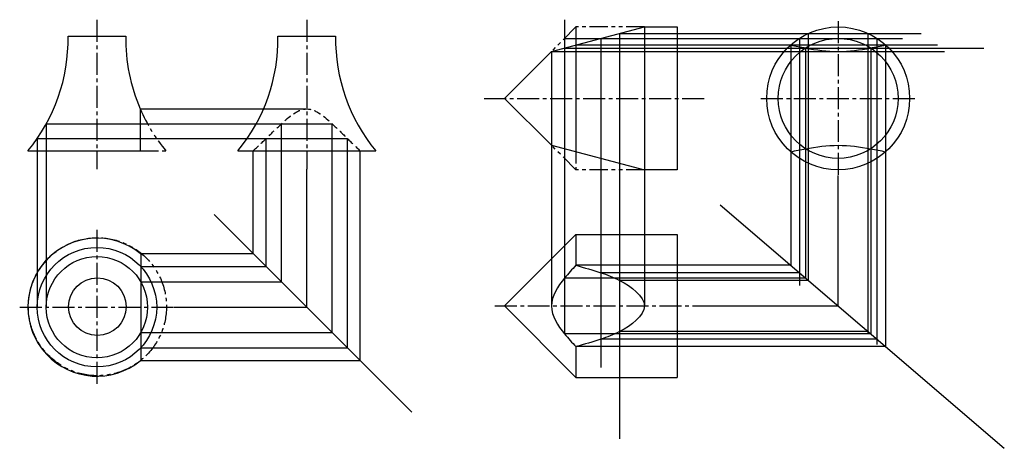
# Model space of a CAD drawing. Header units: millimetres. Extents: x 2312 to 3166, y 2479 to 2851.
import ezdxf

# ---------------------------------------------------------------- set-up
doc = ezdxf.new("R2010")
doc.units = ezdxf.units.MM
for name, pattern in [('CENTER2', [28.575, 19.05, -3.175, 3.175, -3.175]), ('DASHED2', [9.525, 6.35, -3.175]), ('PHANTOM2', [31.75, 15.875, -3.175, 3.175, -3.175, 3.175, -3.175])]:
    doc.linetypes.add(name, pattern=pattern)
doc.layers.get('0').update_dxf_attribs({"color": 5})
doc.layers.add('中心线', color=7, linetype='CENTER2')
doc.layers.add('双点画线', color=7, linetype='PHANTOM2')
doc.layers.add('粗实线', color=7, linetype='Continuous', lineweight=30)
doc.layers.add('轮廓线', color=7, linetype='Continuous', lineweight=30)

msp = doc.modelspace()

# ---------------------------------------------------------------- linework, layer by layer
for p, q in [((2784.56, 2851.03), (2784.56, 2578.5)), ((2853.76, 2844.75), (2853.76, 2602.72)), ((2784.56, 2834.81), (3077.42, 2834.81)), ((2816.14, 2834.81), (2816.14, 2549.31)), ((2832.35, 2839.09), (2832.35, 2487.37)), ((2832.35, 2839.09), (3093.72, 2839.09)), ((2988.12, 2834.81), (2988.12, 2620.6)), ((2995.91, 2839.09), (2995.91, 2624.88)), ((3047.63, 2839.09), (3047.63, 2579.52)), ((3055.42, 2834.81), (3055.42, 2569.21)), ((2784.56, 2826.47), (3148.07, 2826.47)), ((2794.49, 2829.09), (3107.81, 2829.09)), ((2980.6, 2829.09), (2980.6, 2638)), ((2993.51, 2826.47), (2993.51, 2626.93)), ((3050.02, 2826.47), (3050.02, 2578.5)), ((3062.93, 2829.09), (3062.93, 2567.44)), ((2773.22, 2823.48), (2773.22, 2602.72)), ((2773.22, 2823.48), (3113.85, 2823.48)), ((2416.78, 2773.61), (2561.14, 2773.61)), ((2335.29, 2760.68), (2583.2, 2760.68)), ((2335.29, 2760.68), (2335.29, 2601.69)), ((2539.08, 2623.75), (2539.08, 2760.68)), ((2583.2, 2579.63), (2583.2, 2760.68)), ((2327.41, 2747.93), (2596.36, 2747.93)), ((2327.41, 2747.93), (2327.41, 2601.69)), ((2525.91, 2636.91), (2525.91, 2747.93)), ((2596.36, 2566.46), (2596.36, 2747.93)), ((2514.53, 2648.29), (2514.53, 2737.26)), ((2607.33, 2555.49), (2607.33, 2737.26)), ((2561.14, 2601.69), (2561.14, 2721.38)), ((3021.77, 2602.72), (3021.77, 2715.83)), ((2919.39, 2690.45), (3165.8, 2479.28)), ((2480.76, 2682.07), (2652.22, 2510.61)), ((2416.78, 2648.29), (2514.53, 2648.29)), ((2980.6, 2638), (2794.49, 2638)), ((2417.19, 2636.91), (2525.91, 2636.91)), ((2988.12, 2631.55), (2816.14, 2631.55)), ((2417.19, 2623.75), (2539.08, 2623.75)), ((2993.51, 2626.93), (2784.56, 2626.93)), ((2995.91, 2624.88), (2832.35, 2624.88)), ((2446.17, 2601.69), (2561.14, 2601.69)), ((2914.7, 2602.72), (3021.77, 2602.72)), ((2417.19, 2579.63), (2583.2, 2579.63)), ((3050.02, 2578.5), (2784.56, 2578.5)), ((3047.63, 2580.55), (2832.35, 2580.55)), ((3055.42, 2573.88), (2816.14, 2573.88)), ((2417.19, 2566.46), (2596.36, 2566.46)), ((3062.93, 2567.44), (2794.49, 2567.44)), ((2417.19, 2555.49), (2607.33, 2555.49))]:
    msp.add_line(p, q)
at = {"color": 18, "lineweight": 30, "true_color": 0x000000}
for p, q in [((2794.49, 2664.67), (2882.1, 2664.67)), ((2794.49, 2540.76), (2882.1, 2540.76))]:
    msp.add_line(p, q, dxfattribs=at)
for centre, radius in [((3021.77, 2782.79), 52.02), ((2379.21, 2601.69), 51.8), ((2379.21, 2601.69), 43.92)]:
    msp.add_circle(centre, radius)
at = {"lineweight": 30}
for points in [[(2980.6, 2829.09), (2993.51, 2826.47), (3021.77, 2823.48), (3050.02, 2826.47), (3062.93, 2829.09)], [(2980.6, 2736.49), (2993.51, 2739.11), (3021.77, 2742.1), (3050.02, 2739.11), (3062.93, 2736.49)], [(2794.49, 2638), (2784.56, 2626.93), (2773.22, 2602.72), (2784.56, 2578.5), (2794.49, 2567.44)], [(2794.49, 2638), (2816.14, 2631.55), (2832.35, 2624.88), (2853.76, 2602.72), (2832.35, 2580.55), (2816.14, 2573.88), (2794.49, 2567.44)]]:
    msp.add_spline(points, degree=3, dxfattribs=at)
at = {"linetype": 'DASHED2'}
msp.add_spline([(2514.53, 2737.26), (2525.91, 2747.93), (2539.08, 2760.68), (2561.14, 2773.61), (2583.2, 2760.68), (2596.36, 2747.93), (2607.33, 2737.26)], degree=3, dxfattribs=at)
at = {"layer": '中心线'}
for p, q in [((2379.21, 2850.84), (2379.21, 2721.38)), ((2561.14, 2850.84), (2561.14, 2721.38)), ((3021.77, 2849.75), (3021.77, 2715.83)), ((2715, 2782.79), (2905.75, 2782.79)), ((2954.81, 2782.79), (3088.72, 2782.79)), ((2379.21, 2668.64), (2379.21, 2534.73)), ((2312.26, 2601.69), (2446.17, 2601.69)), ((2724.05, 2602.72), (2914.7, 2602.72))]:
    msp.add_line(p, q, dxfattribs=at)
at = {"layer": '双点画线'}
for p, q in [((2794.49, 2844.75), (2773.22, 2823.48)), ((2853.76, 2844.75), (2794.49, 2844.75)), ((2794.49, 2844.75), (2794.49, 2823.48)), ((2794.49, 2720.83), (2773.22, 2742.1)), ((2794.49, 2742.1), (2794.49, 2720.83)), ((2416.78, 2737.26), (2439.08, 2737.26)), ((2853.76, 2720.83), (2794.49, 2720.83))]:
    msp.add_line(p, q, dxfattribs=at)
msp.add_circle((2379.62, 2602.1), 59.86, dxfattribs=at)
msp.add_arc((2556.44, 2834.25), 152.26, 203.47293, 219.57157, dxfattribs=at)
at = {"layer": '粗实线'}
for p, q in [((2773.22, 2823.48), (2853.76, 2844.75)), ((2773.22, 2742.1), (2853.76, 2720.83))]:
    msp.add_line(p, q, dxfattribs=at)
at = {"layer": '轮廓线'}
for p, q in [((2853.76, 2844.75), (2882.1, 2844.75)), ((2882.1, 2844.75), (2882.1, 2720.83)), ((2354.22, 2836.68), (2404.2, 2836.68)), ((2536.15, 2836.68), (2586.13, 2836.68)), ((2794.49, 2829.09), (2794.49, 2736.49)), ((2773.22, 2823.48), (2732.53, 2782.79)), ((2773.22, 2742.1), (2732.53, 2782.79)), ((2416.78, 2773.61), (2416.78, 2737.26)), ((2319.35, 2737.26), (2416.78, 2737.26)), ((2501.28, 2737.26), (2621, 2737.26)), ((2882.1, 2720.83), (2853.76, 2720.83)), ((2794.49, 2664.67), (2732.53, 2602.72)), ((2794.49, 2664.67), (2794.49, 2638)), ((2882.1, 2664.67), (2882.1, 2540.76)), ((2417.19, 2648.7), (2417.19, 2555.49)), ((2794.49, 2540.76), (2732.53, 2602.72)), ((2794.49, 2567.44), (2794.49, 2540.76))]:
    msp.add_line(p, q, dxfattribs=at)
for centre, radius in [((3021.77, 2782.79), 61.96), ((2379.62, 2602.1), 24.99)]:
    msp.add_circle(centre, radius, dxfattribs=at)
for centre, radius, start, end in [((2201.99, 2834.25), 152.26, 320.42843, 0.9122), ((2556.44, 2834.25), 152.26, 179.0878, 203.47293), ((2383.91, 2834.25), 152.26, 320.42843, 0.9122), ((2738.36, 2834.25), 152.26, 179.0878, 219.57157), ((2379.21, 2601.69), 59.86, 51.12717, 308.87283)]:
    msp.add_arc(centre, radius, start, end, dxfattribs=at)

doc.saveas('drawing.dxf')
